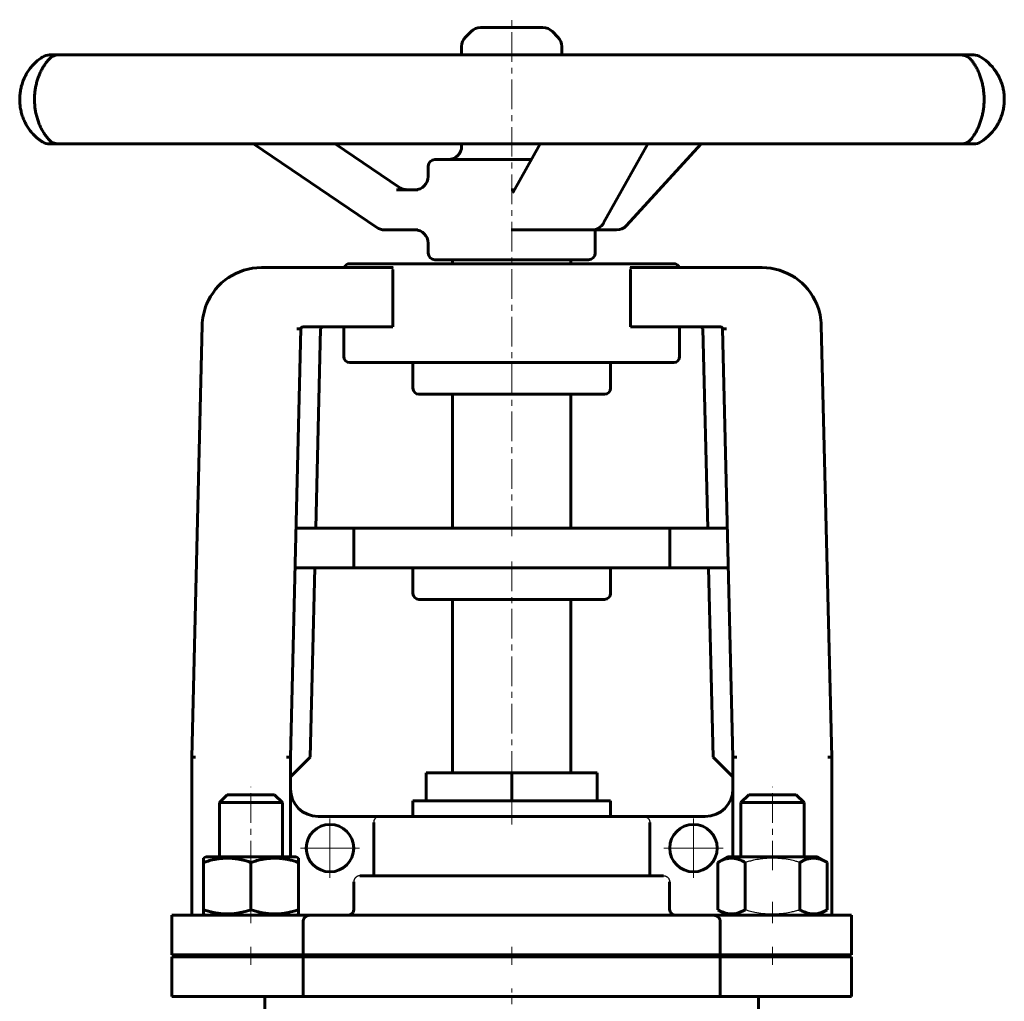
# Model space of a CAD drawing. Header units: millimetres. Extents: x -177 to 177, y -241 to 243.
# Tile 2 of 2: x -125 to 125, y -5 to 243. Entities that reach past the tile are written whole.
import ezdxf

# ---------------------------------------------------------------- set-up
doc = ezdxf.new("R2010")
doc.units = ezdxf.units.MM
for name, pattern in [('K5LT-1', [0]), ('K5LT_AXLED', [12, 7.5, -1.5, 1.5, -1.5]), ('K5LT_BASIC', [0])]:
    doc.linetypes.add(name, pattern=pattern)
doc.layers.add('Системный слой (1)', color=7, linetype='Continuous', true_color=0x6c6c6c)

# ---------------------------------------------------------------- blocks, each defined once
blk = doc.blocks.new('U0')
at = {"layer": 'Системный слой (1)', "color": 150, "linetype": 'K5LT_BASIC', "lineweight": 60, "true_color": 0x0080ff}
for start, end in [(29.9229, 57.9094), (302.0906, 330.0784)]:
    blk.add_arc((112.01, 223.11), 12.67, start, end, dxfattribs=at)
blk = doc.blocks.new('U1')
at = {"layer": 'Системный слой (1)', "color": 150, "linetype": 'K5LT_BASIC', "lineweight": 60, "true_color": 0x0080ff}
for p, q in [((-12.67, 234.36), (-12.67, 236.5)), ((-12.67, 211.29), (-12.67, 211.85))]:
    blk.add_line(p, q, dxfattribs=at)
blk = doc.blocks.new('U2')
at = {"layer": 'Системный слой (1)', "color": 150, "linetype": 'K5LT_BASIC', "lineweight": 60, "true_color": 0x0080ff}
for p, q in [((7.82, 241.28), (-7.89, 241.28)), ((7.89, 241.28), (7.82, 241.28))]:
    blk.add_line(p, q, dxfattribs=at)
blk = doc.blocks.new('U3')
at = {"layer": 'Системный слой (1)', "color": 150, "linetype": 'K5LT_BASIC', "lineweight": 60, "true_color": 0x0080ff}
for p, q in [((21.13, 190.12), (21.18, 190.13)), ((21.18, 190.13), (21.23, 190.13)), ((21.23, 190.13), (21.28, 190.13))]:
    blk.add_line(p, q, dxfattribs=at)
blk = doc.blocks.new('U4')
at = {"layer": 'Системный слой (1)', "color": 150, "linetype": 'K5LT_BASIC', "lineweight": 60, "true_color": 0x0080ff}
for start, end in [(122.0906, 124.4294), (235.62, 237.9094)]:
    blk.add_arc((-112.01, 223.11), 12.68, start, end, dxfattribs=at)
blk = doc.blocks.new('U5')
at = {"layer": 'Системный слой (1)', "color": 150, "linetype": 'K5LT_BASIC', "lineweight": 60, "true_color": 0x0080ff}
for p, q in [((-21.12, 203.65), (-21.12, 206.22)), ((-21.12, 184.25), (-21.12, 186.75))]:
    blk.add_line(p, q, dxfattribs=at)
blk = doc.blocks.new('U6')
at = {"layer": 'Системный слой (1)', "color": 150, "linetype": 'K5LT_BASIC', "lineweight": 60, "true_color": 0x0080ff}
for p, q in [((-119.05, 233.65), (-119.21, 233.54)), ((-118.9, 233.75), (-119.05, 233.65)), ((-118.74, 233.85), (-118.9, 233.75)), ((-119.23, 212.69), (-119.07, 212.58)), ((-119.07, 212.58), (-118.9, 212.47)), ((-118.9, 212.47), (-118.74, 212.37))]:
    blk.add_line(p, q, dxfattribs=at)
blk = doc.blocks.new('U7')
at = {"layer": 'Системный слой (1)', "color": 150, "linetype": 'K5LT_BASIC', "lineweight": 60, "true_color": 0x0080ff}
for p, q in [((-66, 31.51625), (-77.4, 31.51625)), ((-54.6, 31.51625), (-66, 31.51625))]:
    blk.add_line(p, q, dxfattribs=at)
blk = doc.blocks.new('U8')
at = {"layer": 'Системный слой (1)', "color": 150, "linetype": 'K5LT_BASIC', "lineweight": 60, "true_color": 0x0080ff}
for p, q in [((-40.7, 16.92), (-40.15, 17.47)), ((-40.15, 17.47), (-39.95, 18.22)), ((-41.45, 16.72), (-40.7, 16.92))]:
    blk.add_line(p, q, dxfattribs=at)
blk = doc.blocks.new('U9')
at = {"layer": 'Системный слой (1)', "color": 150, "linetype": 'K5LT_BASIC', "lineweight": 60, "true_color": 0x0080ff}
for p, q in [((40.15, 17.47), (39.95, 18.22)), ((40.7, 16.92), (40.15, 17.47)), ((41.45, 16.72), (40.7, 16.92))]:
    blk.add_line(p, q, dxfattribs=at)
blk = doc.blocks.new('U10')
at = {"layer": 'Системный слой (1)', "color": 150, "linetype": 'K5LT_BASIC', "lineweight": 60, "true_color": 0x0080ff}
for p, q in [((-74, 45.21625), (-66, 45.21625)), ((-66, 45.21625), (-58, 45.21625))]:
    blk.add_line(p, q, dxfattribs=at)
blk = doc.blocks.new('U11')
at = {"layer": 'Системный слой (1)', "color": 150, "linetype": 'K5LT_BASIC', "lineweight": 60, "true_color": 0x0080ff}
for p, q in [((-72, 47.21625), (-66, 47.21625)), ((-66, 47.21625), (-60, 47.21625))]:
    blk.add_line(p, q, dxfattribs=at)
blk = doc.blocks.new('U12')
at = {"layer": 'Системный слой (1)', "color": 30, "linetype": 'K5LT_AXLED', "lineweight": 18, "true_color": 0xff8000}
for q in [(-46, 41.71625), (-54, 33.71625), (-38, 33.71625), (-46, 25.71625)]:
    blk.add_line((-46, 33.71625), q, dxfattribs=at)
blk = doc.blocks.new('U13')
at = {"layer": 'Системный слой (1)', "color": 30, "linetype": 'K5LT_AXLED', "lineweight": 18, "true_color": 0xff8000}
for q in [(46, 41.71625), (38, 33.71625), (54, 33.71625), (46, 25.71625)]:
    blk.add_line((46, 33.71625), q, dxfattribs=at)

msp = doc.modelspace()

# ---------------------------------------------------------------- linework, layer by layer
at = {"layer": 'Системный слой (1)', "color": 30, "linetype": 'K5LT_AXLED', "lineweight": 18, "true_color": 0xff8000}
for p, q in [((0, 112.64), (0, 243.28)), ((0, 50.72), (0, 106.64)), ((-66, 28.1), (-66, 49.22)), ((0, 39.72), (0, 47.72)), ((66, 28.1), (66, 49.22)), ((-66, 14.72), (-66, 20.13)), ((66, 14.72), (66, 20.13)), ((-66, 4.22), (-66, 8.72)), ((0, 4.22), (0, 8.72)), ((66, 4.22), (66, 8.72)), ((0, -158.78), (0, -1.78))]:
    msp.add_line(p, q, dxfattribs=at)
at = {"layer": 'Системный слой (1)', "color": 150, "linetype": 'K5LT_BASIC', "lineweight": 60, "true_color": 0x0080ff}
for p, q in [((-10.28, 240.29), (-11.69, 238.89)), ((10.28, 240.29), (11.69, 238.89)), ((-116.95, 234.36), (-116.95, 234.36)), ((-114.65, 234.36), (-116.95, 234.36)), ((-103.25, 234.36), (-114.65, 234.36)), ((-90.79, 234.36), (-103.25, 234.36)), ((-65.91, 234.36), (-90.79, 234.36)), ((-46.14, 234.36), (-65.91, 234.36)), ((-13.46, 234.36), (-46.14, 234.36)), ((9.09, 234.36), (-13.46, 234.36)), ((42.07, 234.36), (9.09, 234.36)), ((12.68, 234.36), (12.68, 236.5)), ((62.23, 234.36), (42.07, 234.36)), ((87.96, 234.36), (62.23, 234.36)), ((101.12, 234.36), (87.96, 234.36)), ((113.7, 234.36), (101.12, 234.36)), ((116.84, 234.36), (113.7, 234.36)), ((116.95, 234.36), (116.84, 234.36)), ((123.03, 229.37), (122.99, 229.43)), ((122.96, 216.72), (122.99, 216.79)), ((-116.95, 211.85), (-116.95, 211.85)), ((-116.95, 211.85), (-114.65, 211.85)), ((-114.65, 211.85), (-103.25, 211.85)), ((-103.25, 211.85), (-90.79, 211.85)), ((-90.79, 211.85), (-65.91, 211.85)), ((-65.91, 211.85), (-46.14, 211.85)), ((-34.12, 190.71), (-65.36, 211.85)), ((-46.14, 211.85), (-13.46, 211.85)), ((-28.41, 200.84), (-44.69, 211.85)), ((-13.46, 211.85), (9.09, 211.85)), ((0.39, 199.69), (7.19, 211.85)), ((9.09, 211.85), (42.07, 211.85)), ((23.27, 191.86), (34.44, 211.85)), ((29.04, 191.23), (47.99, 211.85)), ((42.07, 211.85), (62.23, 211.85)), ((62.23, 211.85), (87.96, 211.85)), ((87.96, 211.85), (101.12, 211.85)), ((101.12, 211.85), (113.7, 211.85)), ((113.7, 211.85), (116.84, 211.85)), ((116.84, 211.85), (116.95, 211.85)), ((4.98, 207.91), (-19.43, 207.91)), ((-23.75, 200.27), (-29.17, 200.27)), ((0.71, 200.27), (-0.12, 200.27)), ((-32.22, 190.13), (-23.75, 190.13)), ((-0.12, 190.13), (3.08, 190.13)), ((3.08, 190.13), (20.32, 190.13)), ((21.12, 184.25), (21.12, 190.23)), ((21.28, 190.13), (26.55, 190.13)), ((-19.43, 182.56), (19.44, 182.56)), ((-15, 181.56), (-15, 182.56)), ((15, 181.56), (15, 182.56)), ((-63.36, 180.56), (-29.98, 180.56)), ((-41, 181.56), (41, 181.56)), ((-30.1, 165.56), (-30.1, 180.06)), ((29.98, 180.56), (63.36, 180.56)), ((30.1, 165.56), (30.1, 180.06)), ((-78.35, 165.92), (-81, 56.72)), ((-53.38, 165.07), (-56, 56.72)), ((-54.37, 165.09), (-53.38, 165.07)), ((-52.88, 165.56), (-30.1, 165.56)), ((-48.38, 165.06), (-49.6, 114.64)), ((-42.5, 158.06), (-42.5, 165.56)), ((30.1, 165.56), (52.88, 165.56)), ((42.5, 158.06), (42.5, 165.56)), ((48.38, 165.06), (49.6, 114.64)), ((54.37, 165.09), (53.38, 165.07)), ((53.38, 165.07), (56, 56.72)), ((78.35, 165.92), (81, 56.72)), ((-41, 156.56), (41, 156.56)), ((-25, 156.56), (-25, 150.06)), ((25, 156.56), (25, 150.06)), ((23.5, 148.56), (-23.5, 148.56)), ((-15, 114.64), (-15, 148.56)), ((15, 114.64), (15, 148.56)), ((-40, 114.64), (-54.6, 114.64)), ((40, 114.64), (-40, 114.64)), ((-40, 114.64), (-40, 104.64)), ((40, 114.64), (40, 104.64)), ((54.6, 114.64), (40, 114.64)), ((-40, 104.64), (-54.84, 104.64)), ((-49.84, 104.64), (-51, 56.72)), ((40, 104.64), (-40, 104.64)), ((-25, 104.64), (-25, 98.14)), ((25, 104.64), (25, 98.14)), ((54.84, 104.64), (40, 104.64)), ((49.84, 104.64), (51, 56.72)), ((23.5, 96.64), (-23.5, 96.64)), ((-15, 52.72), (-15, 96.64)), ((15, 52.72), (15, 96.64)), ((-81, 16.72), (-81, 56.72)), ((-80, 56.7), (-81, 56.72)), ((-56, 56.72), (-57, 56.73)), ((-51, 56.72), (-56, 51.72)), ((-56, 31.52), (-56, 56.72)), ((51, 56.72), (56, 51.72)), ((57, 56.73), (56, 56.72)), ((56, 31.52), (56, 56.72)), ((81, 56.72), (80, 56.7)), ((81, 16.72), (81, 56.72)), ((-21.65, 52.72), (0, 52.72)), ((-21.65, 45.72), (-21.65, 52.72)), ((0, 52.72), (21.65, 52.72)), ((0, 45.72), (0, 52.72)), ((21.65, 45.72), (21.65, 52.72)), ((-74, 45.22), (-72, 47.22)), ((-74, 31.52), (-74, 45.22)), ((-58, 45.22), (-60, 47.22)), ((-58, 31.52), (-58, 45.22)), ((-25, 41.72), (-25, 45.72)), ((-25, 45.72), (-21.65, 45.72)), ((-21.65, 45.72), (0, 45.72)), ((0, 45.72), (21.65, 45.72)), ((21.65, 45.72), (25, 45.72)), ((25, 41.72), (25, 45.72)), ((58, 45.22), (60, 47.22)), ((58, 45.22), (74, 45.22)), ((58, 31.52), (58, 45.22)), ((60, 47.22), (72, 47.22)), ((74, 45.22), (72, 47.22)), ((74, 31.52), (74, 45.22)), ((-33.44, 41.72), (-49, 41.72)), ((-34.94, 26.72), (-34.94, 40.22)), ((-33.44, 41.72), (33.44, 41.72)), ((49, 41.72), (33.44, 41.72)), ((34.94, 26.72), (34.94, 40.22)), ((-78, 31.17), (-77.4, 31.52)), ((-78, 30.1), (-78, 31.17)), ((-78, 18.13), (-78, 30.1)), ((-66, 18.13), (-66, 30.1)), ((-54, 31.17), (-54.6, 31.52)), ((-54, 31.17), (-54, 30.1)), ((-54, 18.13), (-54, 30.1)), ((52.14, 30.1), (54.6, 31.52)), ((52.14, 18.13), (52.14, 30.1)), ((77.4, 31.52), (54.6, 31.52)), ((59.07, 18.13), (59.07, 30.1)), ((72.93, 18.13), (72.93, 30.1)), ((79.86, 30.1), (77.4, 31.52)), ((79.86, 18.13), (79.86, 30.1)), ((-39.95, 18.22), (-39.95, 25.22)), ((-38.45, 26.72), (38.45, 26.72)), ((39.95, 18.22), (39.95, 25.22)), ((-78, 17.06), (-78, 18.13)), ((-54, 18.13), (-54, 17.06)), ((54.6, 16.72), (52.14, 18.13)), ((77.4, 16.72), (79.86, 18.13)), ((-86, 6.72), (-86, 16.72)), ((-86, 16.72), (-51.24, 16.72)), ((-77.4, 16.72), (-78, 17.06)), ((-54.6, 16.72), (-54, 17.06)), ((-52.77, 6.72), (-52.77, 15.22)), ((-51.24, 16.72), (51.24, 16.72)), ((51.24, 16.72), (86, 16.72)), ((52.77, 6.72), (52.77, 15.22)), ((86, 6.72), (86, 16.72)), ((-86, 6.72), (-52.77, 6.72)), ((-86, 6.22), (-52.77, 6.22)), ((-86, -3.78), (-86, 6.22)), ((-74, 6.22), (-74, 6.72)), ((-58, 6.22), (-58, 6.72)), ((-52.77, 6.72), (52.77, 6.72)), ((-52.77, 6.22), (52.77, 6.22)), ((-52.77, -3.78), (-52.77, 6.22)), ((-25, 6.22), (-25, 6.72)), ((25, 6.22), (25, 6.72)), ((52.77, 6.72), (86, 6.72)), ((52.77, 6.22), (86, 6.22)), ((52.77, -3.78), (52.77, 6.22)), ((58, 6.22), (58, 6.72)), ((74, 6.22), (74, 6.72)), ((86, -3.78), (86, 6.22)), ((-86, -3.78), (-52.77, -3.78)), ((-62.5, -12.12), (-62.5, -3.78)), ((-52.77, -3.78), (52.77, -3.78)), ((52.77, -3.78), (86, -3.78)), ((62.5, -12.12), (62.5, -3.78))]:
    msp.add_line(p, q, dxfattribs=at)
for centre in [(-46, 33.72), (46, 33.72)]:
    msp.add_circle(centre, 6, dxfattribs=at)
for centre, radius, start, end in [((-7.89, 237.9), 3.38, 90, 135), ((7.89, 237.9), 3.38, 45, 90), ((-9.3, 236.5), 3.38, 135, 180), ((9.29, 236.5), 3.38, 0, 45), ((-116.95, 230.98), 3.38, 90, 122.0906), ((-114.65, 230.98), 3.38, 90, 138.2858), ((113.7, 230.98), 3.38, 34.2651, 90), ((116.95, 230.98), 3.38, 57.9094, 90), ((-116.95, 215.23), 3.38, 237.9094, 270), ((-114.65, 215.23), 3.38, 221.7142, 270), ((113.7, 215.23), 3.38, 270, 324.1653), ((116.95, 215.23), 3.38, 270, 302.0906), ((-16.06, 211.29), 3.38, 270, 0), ((-19.43, 206.22), 1.69, 90, 180), ((-24.51, 203.65), 3.38, 270, 0), ((-32.22, 193.51), 3.38, 235.9121, 270), ((-24.51, 186.75), 3.38, 0, 90), ((20.32, 193.51), 3.38, 270, 330.7964), ((26.55, 193.51), 3.38, 270, 317.4269), ((-19.43, 184.25), 1.69, 180, 270), ((19.44, 184.25), 1.69, 270, 0), ((-63.36, 165.56), 15, 90, 157.5728), ((-41, 180.06), 1.5, 90, 160.5288), ((41, 180.06), 1.5, 19.4712, 90), ((63.36, 165.56), 15, 22.4272, 90), ((-63.36, 165.56), 15, 157.5728, 178.6123), ((63.36, 165.56), 15, 1.3877, 22.4272), ((-52.88, 165.06), 0.5, 90, 178.6123), ((52.88, 165.06), 0.5, 1.3877, 90), ((-41, 158.06), 1.5, 180, 270), ((41, 158.06), 1.5, 270, 0), ((-23.5, 150.06), 1.5, 180, 270), ((23.5, 150.06), 1.5, 270, 0), ((-23.5, 98.14), 1.5, 180, 270), ((23.5, 98.14), 1.5, 270, 0), ((-49, 48.72), 7, 180, 270), ((49, 48.72), 7, 270, 0)]:
    msp.add_arc(centre, radius, start, end, dxfattribs=at)
for centre, major_axis, ratio, start_param, end_param in [((-116.95, 230.98), (0, 3.38), 0.999985, 0, 0.560086), ((-90.79, 230.98), (0, 3.38), 0.776365, 0, 0.000145), ((-90.79, 230.98), (0, -3.38), 0.970391, 3.141593, 3.14179), ((-46.14, 230.98), (0, -3.38), 0.746991, 3.141593, 3.141689), ((-114.65, 230.98), (-2.52, 2.25), 0.938854, 0.000105, 0.000432), ((113.7, 230.98), (2.7, 2.03), 0.946802, 6.246714, 6.281759), ((-116.95, 215.23), (0, -3.38), 0.999985, 5.723099, 6.283185), ((-114.65, 215.23), (-2.52, -2.25), 0.938854, 6.282753, 6.283081), ((113.7, 215.23), (2.7, -2.03), 0.946802, 0.001423, 0.036568), ((20.32, 193.51), (2.95, -1.65), 0.770252, 0, 0.000032), ((26.55, 193.51), (2.49, -2.29), 0.654635, 0, 0.000053), ((-47.67, 165.06), (0.707, 0), 0.707107, 1.570796, 3.124465), ((47.67, 165.06), (-0.707, 0), 0.707107, 3.158721, 4.712389)]:
    msp.add_ellipse(centre, major_axis=major_axis, ratio=ratio, start_param=start_param, end_param=end_param, dxfattribs=at)
for points, knots in [([(-119.21, 233.54), (-119.56, 233.3), (-119.92, 233.02), (-120.59, 232.43), (-120.9, 232.13), (-121.5, 231.47), (-121.79, 231.13), (-122.32, 230.41), (-122.56, 230.04), (-122.99, 229.3), (-123.18, 228.93), (-123.54, 228.15), (-123.7, 227.74), (-123.98, 226.91), (-124.1, 226.49), (-124.29, 225.66), (-124.36, 225.26), (-124.47, 224.44), (-124.5, 224.03), (-124.54, 223.19), (-124.53, 222.75), (-124.48, 221.89), (-124.44, 221.47), (-124.31, 220.65), (-124.23, 220.26), (-124.03, 219.48), (-123.91, 219.09), (-123.64, 218.31), (-123.47, 217.92), (-123.11, 217.15), (-122.91, 216.78), (-122.49, 216.07), (-122.27, 215.74), (-121.78, 215.08), (-121.52, 214.76), (-121.2, 214.41), (-121.15, 214.36), (-121.04, 214.24), (-120.98, 214.18), (-120.91, 214.11), (-120.9, 214.09), (-120.87, 214.06), (-120.85, 214.05), (-120.82, 214.02), (-120.81, 214.01), (-120.77, 213.97), (-120.74, 213.94), (-120.67, 213.87), (-120.62, 213.82), (-120.46, 213.67), (-120.36, 213.58), (-120.05, 213.31), (-119.84, 213.14), (-119.5, 212.88), (-119.37, 212.78), (-119.23, 212.69)], [0, 0, 0, 0, 2.246834, 2.246834, 4.233209, 4.233209, 6.12253, 6.12253, 7.858456, 7.858456, 9.443819, 9.443819, 11.042908, 11.042908, 12.58977, 12.58977, 14.019846, 14.019846, 15.434773, 15.434773, 16.918561, 16.918561, 18.388595, 18.388595, 19.781644, 19.781644, 21.227986, 21.227986, 22.776508, 22.776508, 24.376915, 24.376915, 25.978853, 25.978853, 27.730582, 27.730582, 28.045246, 28.045246, 28.423938, 28.423938, 28.518611, 28.518611, 28.613285, 28.613285, 28.698119, 28.698119, 28.862869, 28.862869, 29.189908, 29.189908, 29.842758, 29.842758, 31.145998, 31.145998, 32, 32, 32, 32]), ([(-117.17, 212.99), (-117.38, 213.22), (-117.6, 213.49), (-118.02, 214.04), (-118.21, 214.31), (-118.59, 214.91), (-118.79, 215.23), (-119.15, 215.91), (-119.31, 216.26), (-119.62, 216.96), (-119.76, 217.31), (-120.01, 218.04), (-120.13, 218.41), (-120.33, 219.18), (-120.42, 219.57), (-120.57, 220.32), (-120.62, 220.67), (-120.71, 221.4), (-120.74, 221.77), (-120.78, 222.54), (-120.79, 222.94), (-120.78, 223.74), (-120.76, 224.14), (-120.7, 224.93), (-120.65, 225.31), (-120.54, 226.05), (-120.47, 226.42), (-120.3, 227.15), (-120.2, 227.52), (-119.98, 228.26), (-119.86, 228.62), (-119.6, 229.3), (-119.46, 229.63), (-119.17, 230.26), (-119.01, 230.56), (-118.68, 231.16), (-118.5, 231.45), (-118.13, 232.01), (-117.95, 232.28), (-117.56, 232.78), (-117.36, 233.02), (-117.18, 233.22), (-117.18, 233.23), (-117.17, 233.23)], [0, 0, 0, 0, 1.929206, 1.929206, 3.452686, 3.452686, 4.967996, 4.967996, 6.359314, 6.359314, 7.607812, 7.607812, 8.833386, 8.833386, 10.026834, 10.026834, 11.052025, 11.052025, 12.102906, 12.102906, 13.21577, 13.21577, 14.344917, 14.344917, 15.435117, 15.435117, 16.51252, 16.51252, 17.673427, 17.673427, 18.885162, 18.885162, 20.095738, 20.095738, 21.342038, 21.342038, 22.756918, 22.756918, 24.276802, 24.276802, 25.962219, 25.962219, 25.999716, 25.999716, 25.999716, 25.999716]), ([(116.4, 233.01), (116.41, 233), (116.42, 232.99), (116.6, 232.73), (116.76, 232.52), (117.1, 232), (117.27, 231.74), (117.6, 231.15), (117.77, 230.83), (118.09, 230.16), (118.24, 229.82), (118.51, 229.13), (118.63, 228.79), (118.86, 228.08), (118.96, 227.71), (119.15, 226.96), (119.23, 226.58), (119.36, 225.85), (119.41, 225.5), (119.49, 224.79), (119.52, 224.42), (119.56, 223.65), (119.56, 223.26), (119.55, 222.46), (119.54, 222.07), (119.48, 221.3), (119.44, 220.93), (119.33, 220.2), (119.27, 219.85), (119.12, 219.13), (119.03, 218.76), (118.83, 218.05), (118.72, 217.7), (118.49, 217.02), (118.36, 216.7), (118.1, 216.08), (117.97, 215.79), (117.69, 215.24), (117.55, 214.98), (117.25, 214.45), (117.09, 214.19), (116.8, 213.75), (116.67, 213.57), (116.52, 213.35), (116.48, 213.3), (116.44, 213.25), (116.43, 213.24), (116.42, 213.23), (116.41, 213.22), (116.4, 213.2), (116.4, 213.2), (116.4, 213.2)], [0, 0, 0, 0, 0.097068, 0.097068, 1.787324, 1.787324, 3.199557, 3.199557, 4.614412, 4.614412, 5.895493, 5.895493, 7.038967, 7.038967, 8.162042, 8.162042, 9.263486, 9.263486, 10.197408, 10.197408, 11.181787, 11.181787, 12.212722, 12.212722, 13.256489, 13.256489, 14.251782, 14.251782, 15.23659, 15.23659, 16.300342, 16.300342, 17.416253, 17.416253, 18.541156, 18.541156, 19.682223, 19.682223, 20.849802, 20.849802, 22.262868, 22.262868, 23.455943, 23.455943, 23.856613, 23.856613, 23.90314, 23.90314, 23.993352, 23.993352, 23.999734, 23.999734, 23.999734, 23.999734]), ([(122.96, 216.72), (123.17, 217.08), (123.36, 217.47), (123.72, 218.26), (123.89, 218.68), (124.16, 219.51), (124.28, 219.93), (124.46, 220.76), (124.53, 221.17), (124.63, 221.99), (124.66, 222.41), (124.68, 223.27), (124.67, 223.71), (124.6, 224.57), (124.54, 225), (124.4, 225.81), (124.31, 226.2), (124.09, 226.97), (123.96, 227.36), (123.78, 227.81), (123.75, 227.88), (123.71, 227.97), (123.7, 227.99), (123.69, 228.02), (123.68, 228.04), (123.66, 228.09), (123.65, 228.12), (123.61, 228.22), (123.58, 228.28), (123.49, 228.47), (123.44, 228.59), (123.27, 228.94), (123.15, 229.16), (123.03, 229.37)], [0, 0, 0, 0, 2.659617, 2.659617, 5.321052, 5.321052, 7.869481, 7.869481, 10.229308, 10.229308, 12.625704, 12.625704, 15.112802, 15.112802, 17.563723, 17.563723, 19.883108, 19.883108, 22.288383, 22.288383, 22.779669, 22.779669, 22.889546, 22.889546, 22.996042, 22.996042, 23.209034, 23.209034, 23.633328, 23.633328, 24.478535, 24.478535, 26, 26, 26, 26]), ([(-28.41, 200.84), (-28.41, 200.84), (-28.41, 200.83), (-28.41, 200.83), (-28.4, 200.83), (-28.39, 200.82), (-28.39, 200.82), (-28.37, 200.81), (-28.37, 200.81), (-28.34, 200.79), (-28.32, 200.77), (-28.26, 200.74), (-28.23, 200.72), (-28.12, 200.66), (-28.05, 200.62), (-27.86, 200.53), (-27.74, 200.49), (-27.5, 200.4), (-27.37, 200.37), (-27.12, 200.32), (-26.99, 200.3), (-26.77, 200.28), (-26.67, 200.28), (-26.58, 200.27), (-26.58, 200.27), (-26.58, 200.27)], [0, 0, 0, 0, 0.046921, 0.046921, 0.125122, 0.125122, 0.265885, 0.265885, 0.53177, 0.53177, 1.047901, 1.047901, 2.017598, 2.017598, 3.831868, 3.831868, 6.831868, 6.831868, 9.831868, 9.831868, 12.828422, 12.828422, 14.999658, 14.999658, 15, 15, 15, 15]), ([(0.36, 199.65), (0.36, 199.65), (0.37, 199.65), (0.37, 199.66), (0.37, 199.66), (0.37, 199.66), (0.37, 199.67), (0.38, 199.67), (0.38, 199.68), (0.39, 199.69)], [0, 0, 0, 0, 0.2, 0.2, 0.4, 0.4, 0.6, 0.6, 1, 1, 1, 1]), ([(-66, 30.1), (-66.41, 30.23), (-67.01, 30.42), (-67.89, 30.65), (-68.49, 30.79), (-69.2, 30.93), (-69.77, 31.02), (-70.44, 31.1), (-71.06, 31.15), (-71.79, 31.17), (-72.49, 31.17), (-73.16, 31.13), (-73.81, 31.07), (-74.55, 30.97), (-75.57, 30.79), (-76.76, 30.49), (-77.62, 30.22), (-78, 30.1)], [0, 0, 0, 0, 1.889793, 2.772286, 3.97396, 4.613199, 5.962253, 6.508307, 7.620707, 8.715255, 9.746093, 10.721757, 11.68135, 12.629021, 14.021816, 16.259909, 18, 18, 18, 18]), ([(-54, 30.1), (-54.41, 30.23), (-55.01, 30.42), (-55.89, 30.65), (-56.49, 30.79), (-57.2, 30.93), (-57.77, 31.02), (-58.44, 31.1), (-59.06, 31.15), (-59.79, 31.17), (-60.49, 31.17), (-61.16, 31.13), (-61.81, 31.07), (-62.55, 30.97), (-63.57, 30.79), (-64.76, 30.49), (-65.62, 30.22), (-66, 30.1)], [0, 0, 0, 0, 1.889793, 2.772286, 3.97396, 4.613199, 5.962253, 6.508307, 7.620707, 8.715255, 9.746093, 10.721757, 11.68135, 12.629021, 14.021816, 16.259909, 18, 18, 18, 18]), ([(59.07, 30.1), (58.8, 30.25), (58.36, 30.49), (57.77, 30.74), (57.37, 30.88), (56.99, 30.99), (56.6, 31.08), (56.15, 31.15), (55.73, 31.17), (55.32, 31.17), (54.94, 31.13), (54.56, 31.07), (54.14, 30.97), (53.55, 30.79), (52.86, 30.49), (52.36, 30.22), (52.14, 30.1)], [0, 0, 0, 0, 2.031977, 3.339718, 4.35691, 4.982864, 6.146734, 7.197334, 8.231074, 9.204643, 10.126104, 11.032386, 11.927409, 13.242826, 15.356581, 17, 17, 17, 17]), ([(79.86, 30.1), (79.59, 30.25), (79.14, 30.49), (78.55, 30.74), (78.15, 30.88), (77.77, 30.99), (77.38, 31.08), (76.93, 31.15), (76.51, 31.17), (76.11, 31.17), (75.72, 31.13), (75.35, 31.07), (74.92, 30.97), (74.33, 30.79), (73.65, 30.49), (73.15, 30.22), (72.93, 30.1)], [0, 0, 0, 0, 2.031977, 3.339718, 4.35691, 4.982864, 6.146734, 7.197334, 8.231074, 9.204643, 10.126104, 11.032386, 11.927409, 13.242826, 15.356581, 17, 17, 17, 17]), ([(-78, 18.13), (-77.59, 18), (-76.99, 17.81), (-76.11, 17.58), (-75.51, 17.44), (-74.8, 17.31), (-74.23, 17.22), (-73.56, 17.14), (-72.94, 17.08), (-72.21, 17.06), (-71.51, 17.07), (-70.84, 17.1), (-70.19, 17.16), (-69.45, 17.26), (-68.43, 17.45), (-67.24, 17.74), (-66.38, 18.01), (-66, 18.13)], [0, 0, 0, 0, 1.889793, 2.772286, 3.97396, 4.613199, 5.962253, 6.508307, 7.620707, 8.715255, 9.746093, 10.721757, 11.68135, 12.629021, 14.021816, 16.259909, 18, 18, 18, 18]), ([(-66, 18.13), (-65.59, 18), (-64.99, 17.81), (-64.11, 17.58), (-63.51, 17.44), (-62.8, 17.31), (-62.23, 17.22), (-61.56, 17.14), (-60.94, 17.08), (-60.21, 17.06), (-59.51, 17.07), (-58.84, 17.1), (-58.19, 17.16), (-57.45, 17.26), (-56.43, 17.45), (-55.24, 17.74), (-54.38, 18.01), (-54, 18.13)], [0, 0, 0, 0, 1.889793, 2.772286, 3.97396, 4.613199, 5.962253, 6.508307, 7.620707, 8.715255, 9.746093, 10.721757, 11.68135, 12.629021, 14.021816, 16.259909, 18, 18, 18, 18]), ([(52.14, 18.13), (52.41, 17.98), (52.86, 17.74), (53.45, 17.49), (53.85, 17.35), (54.23, 17.24), (54.62, 17.15), (55.07, 17.08), (55.49, 17.06), (55.89, 17.07), (56.28, 17.1), (56.65, 17.16), (57.08, 17.26), (57.67, 17.45), (58.35, 17.74), (58.85, 18.01), (59.07, 18.13)], [0, 0, 0, 0, 2.031977, 3.339718, 4.35691, 4.982864, 6.146734, 7.197334, 8.231074, 9.204643, 10.126104, 11.032386, 11.927409, 13.242826, 15.356581, 17, 17, 17, 17]), ([(72.93, 18.13), (73.2, 17.98), (73.64, 17.74), (74.23, 17.49), (74.63, 17.35), (75.01, 17.24), (75.4, 17.15), (75.85, 17.08), (76.27, 17.06), (76.68, 17.07), (77.06, 17.1), (77.44, 17.16), (77.86, 17.26), (78.45, 17.45), (79.14, 17.74), (79.64, 18.01), (79.86, 18.13)], [0, 0, 0, 0, 2.031977, 3.339718, 4.35691, 4.982864, 6.146734, 7.197334, 8.231074, 9.204643, 10.126104, 11.032386, 11.927409, 13.242826, 15.356581, 17, 17, 17, 17]), ([(-51.24, 16.72), (-51.36, 16.72), (-51.54, 16.69), (-51.76, 16.62), (-51.9, 16.55), (-52.03, 16.48), (-52.15, 16.4), (-52.29, 16.28), (-52.39, 16.18), (-52.49, 16.05), (-52.56, 15.94), (-52.63, 15.82), (-52.68, 15.71), (-52.72, 15.59), (-52.75, 15.47), (-52.77, 15.34), (-52.77, 15.26), (-52.77, 15.22)], [0, 0, 0, 0, 3.190181, 4.925047, 6.282931, 6.93097, 8.753553, 9.726944, 11.220597, 11.814485, 13.304281, 13.962193, 14.781701, 15.543646, 16.431501, 17.169199, 18, 18, 18, 18]), ([(51.24, 16.72), (51.36, 16.72), (51.54, 16.69), (51.76, 16.62), (51.9, 16.55), (52.03, 16.48), (52.15, 16.4), (52.29, 16.28), (52.39, 16.18), (52.49, 16.05), (52.56, 15.94), (52.63, 15.82), (52.68, 15.71), (52.72, 15.59), (52.75, 15.47), (52.77, 15.34), (52.77, 15.26), (52.77, 15.22)], [0, 0, 0, 0, 3.190181, 4.925047, 6.282931, 6.93097, 8.753553, 9.726944, 11.220597, 11.814485, 13.304281, 13.962193, 14.781701, 15.543646, 16.431501, 17.169199, 18, 18, 18, 18])]:
    msp.add_open_spline(points, degree=3, knots=knots, dxfattribs=at)
at = {"layer": 'Системный слой (1)', "color": 7, "linetype": 'K5LT-1'}
for points, knots in [([(-30.1, 180.06), (-30.1, 180.08), (-30.1, 180.12), (-30.1, 180.19), (-30.09, 180.26), (-30.07, 180.32), (-30.05, 180.39), (-30.03, 180.45), (-30.01, 180.5), (-29.99, 180.54), (-29.98, 180.56)], [0, 0, 0, 0, 0.51498, 1.02996, 1.548876, 2.067791, 2.586707, 3.105623, 3.552811, 4, 4, 4, 4]), ([(30.1, 180.06), (30.1, 180.08), (30.1, 180.12), (30.1, 180.19), (30.09, 180.26), (30.07, 180.32), (30.05, 180.39), (30.03, 180.45), (30.01, 180.5), (29.99, 180.54), (29.98, 180.56)], [0, 0, 0, 0, 0.51498, 1.02996, 1.548876, 2.067791, 2.586707, 3.105623, 3.552811, 4, 4, 4, 4]), ([(-33.44, 41.72), (-33.5, 41.72), (-33.63, 41.71), (-33.81, 41.67), (-33.99, 41.61), (-34.16, 41.53), (-34.32, 41.43), (-34.47, 41.31), (-34.59, 41.19), (-34.68, 41.06), (-34.75, 40.96), (-34.81, 40.83), (-34.87, 40.68), (-34.91, 40.53), (-34.93, 40.41), (-34.94, 40.31), (-34.94, 40.25), (-34.94, 40.22)], [0, 0, 0, 0, 1.039067, 2.078078, 3.116982, 4.155736, 5.194307, 6.232674, 7.270832, 8.046085, 8.821338, 9.346549, 10.384156, 11.421642, 11.936161, 12.459054, 13, 13, 13, 13]), ([(33.44, 41.72), (33.5, 41.72), (33.63, 41.71), (33.81, 41.67), (33.99, 41.61), (34.16, 41.53), (34.32, 41.43), (34.47, 41.31), (34.59, 41.19), (34.68, 41.06), (34.75, 40.96), (34.81, 40.83), (34.87, 40.68), (34.91, 40.53), (34.93, 40.41), (34.94, 40.31), (34.94, 40.25), (34.94, 40.22)], [0, 0, 0, 0, 1.039067, 2.078078, 3.116982, 4.155736, 5.194307, 6.232674, 7.270832, 8.046085, 8.821338, 9.346549, 10.384156, 11.421642, 11.936161, 12.459054, 13, 13, 13, 13]), ([(72.93, 30.1), (72.61, 30.19), (71.78, 30.42), (70.28, 30.76), (68.77, 31.01), (67.61, 31.11), (66.96, 31.15), (66.54, 31.16), (66.19, 31.17), (65.81, 31.17), (65.33, 31.16), (64.76, 31.14), (63.94, 31.08), (62.76, 30.94), (61.41, 30.69), (60.14, 30.39), (59.43, 30.2), (59.07, 30.1)], [0, 0, 0, 0, 3.152296, 8.024027, 14.430358, 17.4743, 18.996271, 20.518242, 21.409855, 22.301468, 24.084694, 25.867919, 27.651145, 31.792504, 37.072525, 40.536262, 44, 44, 44, 44]), ([(-38.45, 26.72), (-38.51, 26.72), (-38.64, 26.71), (-38.82, 26.67), (-39, 26.61), (-39.17, 26.53), (-39.33, 26.43), (-39.48, 26.31), (-39.6, 26.19), (-39.69, 26.06), (-39.76, 25.96), (-39.82, 25.83), (-39.88, 25.68), (-39.92, 25.53), (-39.94, 25.41), (-39.95, 25.31), (-39.95, 25.25), (-39.95, 25.22)], [0, 0, 0, 0, 1.039287, 2.078531, 3.117693, 4.156741, 5.195649, 6.234402, 7.272993, 8.048582, 8.824171, 9.349717, 10.387886, 11.425962, 11.940783, 12.46398, 13, 13, 13, 13]), ([(38.45, 26.72), (38.51, 26.72), (38.64, 26.71), (38.82, 26.67), (39, 26.61), (39.17, 26.53), (39.33, 26.43), (39.48, 26.31), (39.6, 26.19), (39.69, 26.06), (39.76, 25.96), (39.82, 25.83), (39.88, 25.68), (39.92, 25.53), (39.94, 25.41), (39.95, 25.31), (39.95, 25.25), (39.95, 25.22)], [0, 0, 0, 0, 1.039287, 2.078531, 3.117693, 4.156741, 5.195649, 6.234402, 7.272993, 8.048582, 8.824171, 9.349717, 10.387886, 11.425962, 11.940783, 12.46398, 13, 13, 13, 13]), ([(59.07, 18.13), (59.39, 18.04), (60.22, 17.82), (61.72, 17.47), (63.23, 17.23), (64.39, 17.12), (65.04, 17.08), (65.46, 17.07), (65.81, 17.06), (66.19, 17.06), (66.67, 17.07), (67.24, 17.1), (68.06, 17.16), (69.24, 17.29), (70.59, 17.54), (71.86, 17.84), (72.57, 18.03), (72.93, 18.13)], [0, 0, 0, 0, 3.152296, 8.024027, 14.430358, 17.4743, 18.996271, 20.518242, 21.409855, 22.301468, 24.084694, 25.867919, 27.651145, 31.792504, 37.072525, 40.536262, 44, 44, 44, 44])]:
    msp.add_open_spline(points, degree=3, knots=knots, dxfattribs=at)

# ---------------------------------------------------------------- block references
at = {"layer": 'Системный слой (1)'}
for name in ['U2', 'U1', 'U6', 'U4', 'U0', 'U5', 'U3', 'U10', 'U11', 'U12', 'U13', 'U7', 'U8', 'U9']:
    msp.add_blockref(name, (0, 0), dxfattribs=at)

doc.saveas('drawing.dxf')
